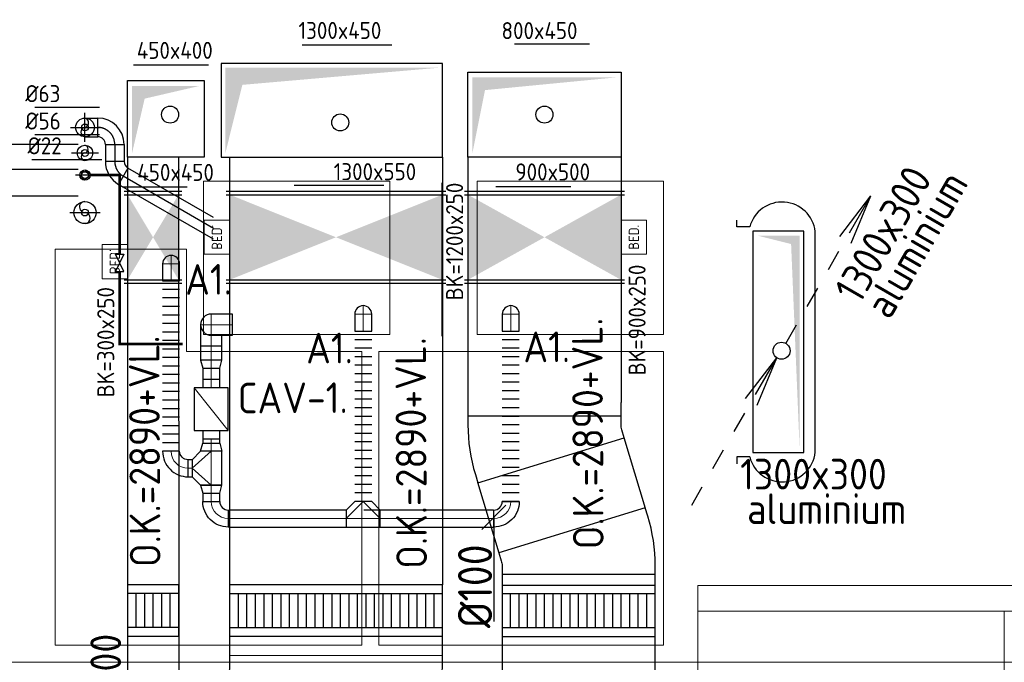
# Model space of a CAD drawing. Header units: millimetres. Extents: x -72412 to 16313, y -1015 to 52998.
# Tile 16 of 64: x -56107 to -50322, y 20229 to 24003. Entities that reach past the tile are written whole.
import ezdxf
from ezdxf.enums import TextEntityAlignment as Align

# ---------------------------------------------------------------- set-up
doc = ezdxf.new("R2010")
doc.units = ezdxf.units.MM
doc.header["$LTSCALE"] = 50
doc.linetypes.add('CENTER', pattern=[50.8, 31.75, -6.35, 6.35, -6.35])
doc.linetypes.add('DASHDOT', pattern=[25.4, 12.7, -6.35, 0, -6.35])
for name, color, linetype in [('4plfd', 254, 'Continuous'), ('910-1E$0$ARC', 10, 'Continuous'), ('AFWBIN', 1, 'Continuous'), ('SCHACHT-SPARING', 7, 'Continuous'), ('WL$2----_STRAMIEN', 1, 'CENTER'), ('WL522---_HARTLIJN', 1, 'DASHDOT'), ('WL522---_VWA', 2, 'Continuous'), ('WL523---_HWA', 2, 'Continuous'), ('WL532---_GRIJS_WATER', 30, 'Continuous'), ('WL570---_RETOUR', 100, 'Continuous'), ('WL570---_TOEVOER', 200, 'Continuous'), ('WM570---_TOEVOER', 2, 'Continuous')]:
    doc.layers.add(name, color=color, linetype=linetype)
for name, color, linetype, lineweight in [('WL570---_BESTAAND-ALGMEEN', 161, 'Continuous', 0), ('WL570---_BESTAAND-HARTLIJN', 161, 'Continuous', 0), ('WL570---_BESTAAND-RETOUR', 140, 'Continuous', 0), ('WL570---_BESTAAND-TOEVOER', 180, 'Continuous', 0)]:
    doc.layers.add(name, color=color, linetype=linetype, lineweight=lineweight)
doc.styles.add('ISO', font='ISO', dxfattribs={"height": 162})
doc.styles.add('MAATVOERING', font='ISO')

# ---------------------------------------------------------------- blocks, each defined once
blk = doc.blocks.new('Groep-43')
at = {"color": 8, "linetype": 'Continuous', "lineweight": 13}
blk.add_line((-73154.912, 18699.14), (-22154.912, 18699.14), dxfattribs=at)
blk = doc.blocks.new('Groep-50')
at = {"color": 8, "linetype": 'Continuous', "lineweight": 13}
for p, q in [((-54854.9, 19149.1), (-54854.9, 7003.9)), ((-22004.9, 19149), (-54854.9, 19149.1)), ((-36854.9, 18999.1), (-54854.9, 18999.1)), ((-22154.9, 18999.1), (-54854.9, 18999.1)), ((-53054.9, 18999.1), (-53054.9, 6825.7))]:
    blk.add_line(p, q, dxfattribs=at)
at = {"color": 8}
blk.add_blockref('Groep-43', (0, 0), dxfattribs=at)
blk = doc.blocks.new('Block plafond 5e verd')
at = {"layer": '4plfd', "linetype": 'Continuous', "lineweight": 13, "flags": 128}
for points in [[(15546.2, 2375), (15546.2, 1475), (16642.1, 1475), (16642.1, 2375)], [(17154.3, 2375), (18250.2, 2375), (18250.2, 1475), (17154.3, 1475)], [(14675.2, 1975), (15446.2, 1975), (15446.2, 1375), (16476.2, 1375), (16476.2, -350), (14675.2, -350)], [(16576.2, 1375), (16576.2, -350), (18250.2, -350), (18250.2, 1375)]]:
    blk.add_lwpolyline(points, close=True, dxfattribs=at)
at = {"layer": '4plfd'}
blk.add_blockref('Groep-50', (73304.9, -19149.1), dxfattribs=at)
blk = doc.blocks.new('010')
at = {"layer": 'WL570---_RETOUR'}
for p, q in [((3.417, 6.704), (5.25, 9.093)), ((4, 6.928), (5.25, 9.093)), ((4.098, 6.311), (5.25, 9.093)), ((2.75, 4.763), (3.375, 5.846)), ((1.5, 2.598), (2.125, 3.681)), ((0.25, 0.433), (0.875, 1.516))]:
    blk.add_line(p, q, dxfattribs=at)
blk.add_circle((0, 0), 0.5, dxfattribs=at)
blk = doc.blocks.new('$RPIJL')
for points in [[(10, 17.3, 0, 16.7, 0), (35, 60.6, 0, 0, 0), (94.3, 163.4, 0, 0, 0)], [(-94.3, -163.4, 0, 16.7, 0), (-69.3, -120.1, 0, 0, 0), (-10, -17.3, 0, 0, 0)]]:
    blk.add_lwpolyline(points, format="xyseb")
blk.add_circle((0, 0), 20)
blk = doc.blocks.new('*X184')
at = {"color": 0}
for p, q in [((21299.6, 13005), (21270.6, 13034)), ((21270.8, 13031.4), (21274.4, 13035)), ((21274.4, 13035), (21282.1, 13042.8)), ((21282.8, 13044.2), (21275.5, 13051.5)), ((21277.6, 13015.7), (21284.7, 13022.8)), ((21295.2, 13054.3), (21287.5, 13062)), ((21292.8, 13053.4), (21300.6, 13061.2)), ((21300.6, 13061.2), (21304.2, 13064.8)), ((21329.7, 13042.3), (21307.8, 13064.1)), ((21312.7, 13050.9), (21319.8, 13058)), ((21316, 13009.2), (21326.3, 13019.6)), ((21327.6, 13021.9), (21319.8, 13029.6)), ((21320.5, 13036.2), (21329, 13044.7)), ((21290.9, 13006.6), (21299.3, 13015)), ((21317.1, 13009.9), (21309.8, 13017.2))]:
    blk.add_line(p, q, dxfattribs=at)
blk = doc.blocks.new('BEDIENING')
blk.add_lwpolyline([(0, -100), (0, 100), (150, 100), (150, -100)], close=True)
at = {"layer": 'WL570---_BESTAAND-RETOUR', "style": 'ISO'}
blk.add_text('BED.', height=60, rotation=90, dxfattribs=at).set_placement((75, 0), align=Align.MIDDLE_CENTER)
blk = doc.blocks.new('KARO')
for p, q in [((1, 0.5), (0, 0.5)), ((0, -0.5), (1, -0.5))]:
    blk.add_line(p, q)
at = {"invisible_edges": 15}
blk.add_3dface([(0, 0.5), (0, -0.5), (1, -0.5), (1, 0.5)], dxfattribs=at)
at = {"layer": 'WL570---_BESTAAND-HARTLIJN'}
blk.add_line((0, 0), (1, 0), dxfattribs=at)
blk = doc.blocks.new('KARH')
for p, q in [((1, 0.5), (0, 0.5)), ((0, -0.5), (1, -0.5))]:
    blk.add_line(p, q)
at = {"invisible_edges": 15}
blk.add_3dface([(0, 0.5), (0, -0.5), (1, -0.5), (1, 0.5)], dxfattribs=at)
blk = doc.blocks.new('VBO90015000050171-100')
blk.add_lwpolyline([(-450, -131), (450, -131), (450, -81, 0.074313), (406.3, 211.3), (391.7, 259.1), (-469, -4), (-454.4, -51.8, -0.074313), (-450, -81)], format="xyb", close=True)
blk = doc.blocks.new('VBO12502000005041-100')
blk.add_lwpolyline([(-625, -75.1), (625, -75.1), (625, -25.1, 0.017455), (621.7, 69.1), (618.2, 119), (-628.7, 31.8), (-625.2, -18.1, -0.017455), (-625, -25.1)], format="xyb", close=True)
blk = doc.blocks.new('MVLINE')
blk.add_line((35.4, -35.4), (-35.4, 35.4))
blk = doc.blocks.new('OBO10000090ZH')
blk.add_lwpolyline([(-50, -100), (50, -100), (50, 0, 1), (-50, 0)], format="xyb", close=True)
at = {"layer": 'WL570---_BESTAAND-HARTLIJN'}
for points in [[(-50, 0), (50, 0)], [(0, -100), (0, 50)]]:
    blk.add_lwpolyline(points, dxfattribs=at)
blk = doc.blocks.new('OBO12500090ZE_0')
blk.add_lwpolyline([(-62.5, 0), (-62.5, -125), (62.5, -125), (62.5, -62.5)])
at = {"layer": 'WL570---_BESTAAND-HARTLIJN'}
blk.add_line((0, 0), (0, -125), dxfattribs=at)
blk = doc.blocks.new('OBO12500090ZE')
blk.add_lwpolyline([(-62.5, 0), (62.5, 0), (62.5, 125, 1), (-62.5, 125)], format="xyb", close=True)
at = {"layer": 'WL570---_BESTAAND-HARTLIJN'}
for points in [[(0, 0), (0, 187.5)], [(-62.5, 125), (62.5, 125)]]:
    blk.add_lwpolyline(points, dxfattribs=at)
blk = doc.blocks.new('FLLINE100')
blk.add_line((0, -50), (0, 50))
blk = doc.blocks.new('OEX10000100000')
at = {"rotation": 90}
for p in [(0, -50), (0, -100), (0, -150), (0, -200), (0, -250), (0, -300), (0, -350), (0, -400), (0, -450), (0, -500), (0, -550), (0, -600), (0, -650), (0, -700), (0, -750), (0, -800), (0, -850), (0, -900), (0, -950), (0, -1000)]:
    blk.add_blockref('FLLINE100', p, dxfattribs=at)
blk = doc.blocks.new('OSV1251000460K')
blk.add_lwpolyline([(-46.7, -62.5), (0, -50), (0, 50), (-46.7, 62.5)], close=True)
at = {"layer": 'WL570---_BESTAAND-HARTLIJN'}
blk.add_line((-46.7, 0), (0, 0), dxfattribs=at)
blk = doc.blocks.new('OBO10000090H')
blk.add_lwpolyline([(50, -100, 0.414214), (-100, 50), (-100, -50, -0.414214), (-50, -100)], format="xyb", close=True)
at = {"invisible_edges": 15}
for points in [[(-91.3, -50.8), (-74, 47.7), (-100, 50), (-100, -50)], [(-82.9, -53), (-48.7, 41), (-74, 47.7), (-91.3, -50.8)], [(-75, -56.7), (-25, 29.9), (-48.7, 41), (-82.9, -53)], [(-67.9, -61.7), (-3.6, 14.9), (-25, 29.9), (-75, -56.7)], [(-61.7, -67.9), (14.9, -3.6), (-3.6, 14.9), (-67.9, -61.7)], [(-56.7, -75), (29.9, -25), (14.9, -3.6), (-61.7, -67.9)], [(-53, -82.9), (41, -48.7), (29.9, -25), (-56.7, -75)], [(-50.8, -91.3), (47.7, -74), (41, -48.7), (-53, -82.9)], [(-50, -100), (50, -100), (47.7, -74), (-50.8, -91.3)]]:
    blk.add_3dface(points, dxfattribs=at)
at = {"layer": 'WL570---_BESTAAND-HARTLIJN'}
blk.add_arc((-100, -100), 100, 0, 90, dxfattribs=at)
blk = doc.blocks.new('OSV1251000460G')
blk.add_lwpolyline([(0, -62.5), (46.7, -50), (46.7, 50), (0, 62.5)], close=True)
at = {"layer": 'WL570---_BESTAAND-HARTLIJN'}
blk.add_line((0, 0), (46.7, 0), dxfattribs=at)
blk = doc.blocks.new('OTS12512510000H')
blk.add_lwpolyline([(-100, -62.5), (100, -62.5), (100, 62.5), (50, 112.5), (-50, 112.5), (-100, 62.5)], close=True)
at = {"layer": 'WL570---_BESTAAND-HARTLIJN'}
blk.add_line((-100, 0), (100, 0), dxfattribs=at)
at = {"layer": 'WL570---_BESTAAND-RETOUR'}
blk.add_lwpolyline([(-100, 0), (0, 112.5), (100, 0)], dxfattribs=at)
blk = doc.blocks.new('OBO10000090L')
blk.add_lwpolyline([(50, 0, 0.414214), (-100, 150), (-100, 50, -0.414214), (-50, 0)], format="xyb", close=True)
at = {"invisible_edges": 15}
for points in [[(-91.3, 49.2), (-74, 147.7), (-100, 150), (-100, 50)], [(-82.9, 47), (-48.7, 141), (-74, 147.7), (-91.3, 49.2)], [(-75, 43.3), (-25, 129.9), (-48.7, 141), (-82.9, 47)], [(-67.9, 38.3), (-3.6, 114.9), (-25, 129.9), (-75, 43.3)], [(-61.7, 32.1), (14.9, 96.4), (-3.6, 114.9), (-67.9, 38.3)], [(-56.7, 25), (29.9, 75), (14.9, 96.4), (-61.7, 32.1)], [(-53, 17.1), (41, 51.3), (29.9, 75), (-56.7, 25)], [(-50.8, 8.7), (47.7, 26), (41, 51.3), (-53, 17.1)], [(-50, 0), (50, 0), (47.7, 26), (-50.8, 8.7)]]:
    blk.add_3dface(points, dxfattribs=at)
at = {"layer": 'WL570---_BESTAAND-HARTLIJN'}
blk.add_arc((-100, 0), 100, 0, 90, dxfattribs=at)
blk = doc.blocks.new('VSP30020030020020-0')
at = {"layer": 'WL570---_TOEVOER'}
for p, q in [((50, -150), (50, 150)), ((250, -150), (250, 150)), ((50, 100), (250, 100)), ((50, 50), (250, 50)), ((50, 0), (250, 0)), ((50, -50), (250, -50)), ((50, -100), (250, -100))]:
    blk.add_line(p, q, dxfattribs=at)
blk.add_lwpolyline([(0, -150), (300, -150), (300, 150), (0, 150)], close=True, dxfattribs=at)
blk = doc.blocks.new('VBX1001000010025000')
blk.add_lwpolyline([(50, -100), (300, -100), (300, 100), (50, 100)], close=True)
for points in [[(50, 50), (0, 50), (0, -50), (50, -50)], [(300, -50), (350, -50), (350, 50), (300, 50)]]:
    blk.add_lwpolyline(points)
at = {"layer": 'WL570---_BESTAAND-HARTLIJN'}
blk.add_line((300, 0), (350, 0), dxfattribs=at)
at = {"layer": 'WL570---_BESTAAND-TOEVOER'}
blk.add_line((50, -100), (300, 100), dxfattribs=at)
blk = doc.blocks.new('OTS10010010000H')
blk.add_lwpolyline([(-100, -50), (100, -50), (100, 50), (50, 100), (-50, 100), (-100, 50)], close=True)
at = {"layer": 'WL570---_BESTAAND-HARTLIJN'}
blk.add_line((-100, 0), (100, 0), dxfattribs=at)
at = {"layer": 'WL570---_BESTAAND-RETOUR'}
blk.add_lwpolyline([(-100, 0), (0, 100), (100, 0)], dxfattribs=at)
blk = doc.blocks.new('VSP12502001250200-0')
at = {"layer": 'WL570---_RETOUR'}
for p, q in [((50, -625), (50, 625)), ((250, -625), (250, 625)), ((50, 575), (250, 575)), ((50, 525), (250, 525)), ((50, 475), (250, 475)), ((50, 425), (250, 425)), ((50, 375), (250, 375)), ((50, 325), (250, 325)), ((50, 275), (250, 275)), ((50, 225), (250, 225)), ((50, 175), (250, 175)), ((50, 125), (250, 125)), ((50, 75), (250, 75)), ((50, 25), (250, 25)), ((50, -25), (250, -25)), ((50, -75), (250, -75)), ((50, -125), (250, -125)), ((50, -175), (250, -175)), ((50, -225), (250, -225)), ((50, -275), (250, -275)), ((50, -325), (250, -325)), ((50, -375), (250, -375)), ((50, -425), (250, -425)), ((50, -475), (250, -475)), ((50, -525), (250, -525)), ((50, -575), (250, -575))]:
    blk.add_line(p, q, dxfattribs=at)
blk.add_lwpolyline([(0, -625), (300, -625), (300, 625), (0, 625)], close=True, dxfattribs=at)
blk = doc.blocks.new('VSP90015090015020-0')
at = {"layer": 'WL570---_TOEVOER'}
for p, q in [((50, -450), (50, 450)), ((250, -450), (250, 450)), ((50, 400), (250, 400)), ((50, 350), (250, 350)), ((50, 300), (250, 300)), ((50, 250), (250, 250)), ((50, 200), (250, 200)), ((50, 150), (250, 150)), ((50, 100), (250, 100)), ((50, 50), (250, 50)), ((50, 0), (250, 0)), ((50, -50), (250, -50)), ((50, -100), (250, -100)), ((50, -150), (250, -150)), ((50, -200), (250, -200)), ((50, -250), (250, -250)), ((50, -300), (250, -300)), ((50, -350), (250, -350)), ((50, -400), (250, -400))]:
    blk.add_line(p, q, dxfattribs=at)
blk.add_lwpolyline([(0, -450), (300, -450), (300, 450), (0, 450)], close=True, dxfattribs=at)

msp = doc.modelspace()

# ---------------------------------------------------------------- linework, layer by layer
at = {"layer": '910-1E$0$ARC', "color": 10}
msp.add_line((-53625.7, 22145), (-53625.7, 23045), dxfattribs=at)
at = {"layer": 'AFWBIN'}
msp.add_line((-51779.5, 22760.3), (-51782.5, 22760.3), dxfattribs=at)
at = {"layer": 'SCHACHT-SPARING'}
for p, q in [((-56018.8, 23488.3), (-55638.2, 23488.3)), ((-56018.8, 23327.6), (-55638.2, 23327.6)), ((-56569.4, 23270.7), (-55764.7, 23270.7)), ((-56036.2, 23182.1), (-55624.8, 23182.1)), ((-56569.4, 23124.8), (-55764.7, 23124.8)), ((-56569.4, 22967.9), (-55764.7, 22967.9))]:
    msp.add_line(p, q, dxfattribs=at)
at = {"layer": 'WL$2----_STRAMIEN'}
msp.add_line((-55723.7, 23285), (-55723.7, 23455), dxfattribs=at)
at = {"layer": 'WL522---_HARTLIJN'}
for p, q in [((-55808.7, 23370), (-55638.7, 23370)), ((-55548.7, 23270), (-55548.7, 23170)), ((-54968.8, 22777.4), (-55498.7, 23083.4))]:
    msp.add_line(p, q, dxfattribs=at)
for centre, start, end in [((-55648.7, 23270), 0, 90), ((-55448.7, 23170), 180.00004, 240.00004)]:
    msp.add_arc(centre, 100, start, end, dxfattribs=at)
at = {"layer": 'WL522---_VWA'}
for p, q in [((-55723.7, 23425), (-55648.7, 23425)), ((-55648.7, 23315), (-55648.7, 23425)), ((-55723.7, 23315), (-55648.7, 23315)), ((-55603.7, 23270), (-55493.7, 23270)), ((-55603.7, 23270), (-55603.7, 23170)), ((-55493.7, 23270), (-55493.7, 23170)), ((-55493.7, 23170), (-55603.7, 23170)), ((-55471.2, 23131), (-55526.2, 23035.7)), ((-54968.8, 22840.9), (-55471.2, 23131)), ((-54968.8, 22713.9), (-55526.2, 23035.7))]:
    msp.add_line(p, q, dxfattribs=at)
at = {"layer": 'WL522---_VWA', "color": 1, "linetype": 'DASHDOT'}
msp.add_line((-55813.7, 22870), (-55633.7, 22870), dxfattribs=at)
at = {"layer": 'WL522---_VWA'}
for centre, radius in [((-55723.7, 23370), 55), ((-55723.7, 22870), 65)]:
    msp.add_circle(centre, radius, dxfattribs=at)
for centre, radius, start, end in [((-55730.7, 23397.5), 28.4, 284.28371, 75.71629), ((-55648.7, 23270), 155, 0, 90), ((-55720.4, 23342.5), 27.7, 96.83088, 263.16912), ((-55727.8, 23242.5), 22.9, 280.36947, 79.63053), ((-55648.7, 23270), 45, 0, 90), ((-55723.1, 23197.5), 22.5, 91.42249, 268.57751), ((-55448.7, 23170), 155, 180.00004, 240.00004), ((-55448.7, 23170), 45, 180.00004, 240.00004), ((-55723.6, 22902.5), 32.4, 90.05238, 270.47782), ((-55725.2, 22837.5), 32.6, 273.50161, 86.77102)]:
    msp.add_arc(centre, radius, start, end, dxfattribs=at)
at = {"layer": 'WL523---_HWA', "color": 1, "linetype": 'DASHDOT'}
msp.add_line((-55803.7, 23220), (-55643.7, 23220), dxfattribs=at)
at = {"layer": 'WL523---_HWA'}
msp.add_circle((-55723.7, 23220), 45, dxfattribs=at)
at = {"layer": 'WL532---_GRIJS_WATER', "color": 1, "linetype": 'DASHDOT'}
msp.add_line((-55668.7, 23090), (-55778.7, 23090), dxfattribs=at)
at = {"layer": 'WL532---_GRIJS_WATER', "const_width": 16}
for points in [[(-55693.7, 23090), (-55519.7, 23090), (-55519.7, 22624.9)], [(-55519.7, 22524.9), (-55519.7, 22098.6), (-55149.9, 22098.6)]]:
    msp.add_lwpolyline(points, dxfattribs=at)
at = {"layer": 'WL532---_GRIJS_WATER'}
msp.add_lwpolyline([(-55544.7, 22624.9), (-55494.7, 22624.9), (-55544.7, 22524.9), (-55494.7, 22524.9)], close=True, dxfattribs=at)
for radius in [30, 20]:
    msp.add_circle((-55723.7, 23090), radius, dxfattribs=at)
at = {"layer": 'WL570---_RETOUR'}
for p, q in [((-54446.6, 23855.5), (-53920.5, 23855.5)), ((-54873.7, 23195), (-54873.7, 20683.1)), ((-53623.7, 23195), (-53623.7, 20683.1)), ((-54494.6, 23030.1), (-53968.5, 23030.1)), ((-54893.7, 22995), (-53603.7, 22995)), ((-54893.7, 22975), (-53603.7, 22975)), ((-51892.8, 22785.3), (-51892.8, 22825.3)), ((-51817.7, 22785.3), (-51892.8, 22785.3)), ((-51799.6, 22760.3), (-51799.6, 21460.3)), ((-51499.6, 22760.3), (-51799.6, 22760.3)), ((-51499.6, 21460.3), (-51499.6, 22760.3)), ((-51432.8, 21460.3), (-51432.8, 22760.3)), ((-54893.7, 22475), (-53603.7, 22475)), ((-54893.7, 22455), (-53603.7, 22455)), ((-51842.1, 21778.4), (-51658.8, 22017.3)), ((-51783.8, 21800.8), (-51658.8, 22017.3)), ((-51774, 21739.1), (-51658.8, 22017.3)), ((-51908.8, 21584.3), (-51846.3, 21692.6)), ((-52033.8, 21367.8), (-51971.3, 21476.1)), ((-51892.8, 21435.3), (-51892.8, 21395.3)), ((-51817.7, 21435.3), (-51892.8, 21435.3)), ((-51799.6, 21460.3), (-51499.6, 21460.3)), ((-52158.8, 21151.3), (-52096.3, 21259.6))]:
    msp.add_line(p, q, dxfattribs=at)
for points in [[(-54198.7, 23442.6, 0, 33.3, 0), (-54148.7, 23529.2, 0, 0, 0), (-53911.4, 23940.2, 0, 0, 0)], [(-54535.9, 22858.5, 0, 33.3, 0), (-54485.9, 22945.1, 0, 0, 0), (-54248.7, 23356, 0, 0, 0)]]:
    msp.add_lwpolyline(points, format="xyseb", dxfattribs=at)
msp.add_lwpolyline([(-54923.7, 23745), (-54923.7, 23195), (-53623.7, 23195), (-53623.7, 23745)], close=True, dxfattribs=at)
msp.add_circle((-54223.7, 23399.3), 50, dxfattribs=at)
for centre, start, end in [((-51627.8, 22735.5), 6.67404, 165.31406), ((-51627.8, 21485), 194.68594, 353.32596)]:
    msp.add_arc(centre, 196.4, start, end, dxfattribs=at)
for points in [[(-54898.7, 23220), (-54798.7, 23620), (-54898.7, 23720)], [(-54798.7, 23620), (-53648.7, 23720), (-54898.7, 23720)], [(-54873.7, 22475), (-54873.7, 22975), (-53623.7, 22975), (-53623.7, 22475)], [(-51774.6, 22735.3), (-51574.6, 22685.3), (-51524.6, 22735.3)], [(-51574.6, 22685.3), (-51524.6, 21485.3), (-51524.6, 22735.3)]]:
    msp.add_solid(points, dxfattribs=at)
at = {"layer": 'WL570---_TOEVOER'}
for p, q in [((-53199.8, 23860.5), (-52758.8, 23860.5)), ((-55438.5, 23736.8), (-54997.5, 23736.8)), ((-55023.7, 23195), (-55473.7, 23195)), ((-55473.7, 23195), (-55473, 19640.1)), ((-55173.7, 23195), (-55173, 19640.1)), ((-52573.7, 23195), (-53473.7, 23195)), ((-53473.7, 23195), (-53473.7, 21754.9)), ((-52573.7, 23195), (-52573.7, 21754.9)), ((-55503.6, 23020.3), (-55123.5, 23020.3)), ((-55493.7, 22995), (-55153.7, 22995)), ((-55493.7, 22975), (-55153.7, 22975)), ((-53493.7, 22995), (-52553.7, 22995)), ((-53493.7, 22975), (-52553.7, 22975)), ((-53309, 23023), (-52868, 23023)), ((-55493.7, 22475), (-55153.7, 22475)), ((-55493.7, 22455), (-55153.7, 22455)), ((-53493.7, 22475), (-52553.7, 22475)), ((-53493.7, 22455), (-52553.7, 22455))]:
    msp.add_line(p, q, dxfattribs=at)
for points in [[(-54911.4, 23985.8, 0, 33.3, 0), (-54961.4, 23899.2, 0, 0, 0), (-55198.7, 23488.3, 0, 0, 0)], [(-52711.4, 23985.8, 0, 33.3, 0), (-52761.4, 23899.2, 0, 0, 0), (-52998.7, 23488.3, 0, 0, 0)], [(-55248.7, 23401.7, 0, 33.3, 0), (-55298.7, 23315.1, 0, 0, 0), (-55535.9, 22904.1, 0, 0, 0)], [(-53048.7, 23401.7, 0, 33.3, 0), (-53098.7, 23315.1, 0, 0, 0), (-53335.9, 22904.1, 0, 0, 0)]]:
    msp.add_lwpolyline(points, format="xyseb", dxfattribs=at)
for points in [[(-53473.7, 23195), (-53473.7, 23695), (-52573.7, 23695), (-52573.7, 23195)], [(-55473.7, 23195), (-55473.7, 23645), (-55023.7, 23645), (-55023.7, 23195)]]:
    msp.add_lwpolyline(points, dxfattribs=at)
for centre in [(-55223.7, 23445), (-53023.7, 23445)]:
    msp.add_circle(centre, 50, dxfattribs=at)
for points in [[(-53373.1, 23589.1), (-52598.1, 23664.1), (-53448.1, 23664.1)], [(-53448.1, 23214.1), (-53373.1, 23589.1), (-53448.1, 23664.1)], [(-55448.1, 23214.1), (-55373.1, 23539.1), (-55448.1, 23614.1)], [(-55373.1, 23539.1), (-55048.1, 23614.1), (-55448.1, 23614.1)], [(-55473.7, 22475), (-55473.7, 22975), (-55173.7, 22975), (-55173.7, 22475)], [(-53473.7, 22475), (-53473.7, 22975), (-52573.7, 22975), (-52573.7, 22475)]]:
    msp.add_solid(points, dxfattribs=at)
at = {"layer": 'WM570---_TOEVOER'}
msp.add_lwpolyline([(-53321.5, 21080.1), (-53321.5, 21080.1), (-53321.5, 20468.2)], dxfattribs=at)

# ---------------------------------------------------------------- block references
at = {"layer": 'SCHACHT-SPARING'}
for p in [(-55723.7, 23370), (-55723.7, 23220)]:
    msp.add_blockref('$RPIJL', p, dxfattribs=at)
at = {"layer": 'SCHACHT-SPARING', "rotation": 179.9999999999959}
for p in [(-55723.7, 23090), (-55723.7, 22870)]:
    msp.add_blockref('$RPIJL', p, dxfattribs=at)
at = {"layer": 'WL532---_GRIJS_WATER', "color": 1, "xscale": -1, "rotation": 269.999999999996}
msp.add_blockref('*X184', (-68758.6, 1789.5), dxfattribs=at)
at = {"layer": 'WL570---_BESTAAND-ALGMEEN', "xscale": -1, "rotation": 359.9999999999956}
for p in [(-54873.7, 22725), (-55473.7, 22581.7)]:
    msp.add_blockref('BEDIENING', p, dxfattribs=at)
at = {"layer": 'WL570---_BESTAAND-ALGMEEN'}
msp.add_blockref('BEDIENING', (-52573.7, 22725), dxfattribs=at)
at = {"layer": 'WL570---_BESTAAND-RETOUR', "yscale": 100, "zscale": 100}
for p, xscale in [((-54881.7, 21073.3), 9.192489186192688), ((-54770.1, 21073.3), 10.46456697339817), ((-53988.6, 21073.3), 3.117930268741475)]:
    msp.add_blockref('KARO', p, dxfattribs=dict(at, xscale=xscale))
at = {"layer": 'WL570---_BESTAAND-RETOUR', "yscale": 100, "zscale": 100, "rotation": 180}
for p, xscale in [((-54188.6, 21073.3), 2.695763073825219), ((-53321.5, 21073.3), 1.194831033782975)]:
    msp.add_blockref('KARO', p, dxfattribs=dict(at, xscale=xscale))
at = {"layer": 'WL570---_RETOUR', "yscale": 100, "zscale": 100}
for name, p, xscale in [('010', (-51630.7, 22058.7), 100), ('KARO', (-55117.8, 21368.4), 23.57832158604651), ('KARO', (-54770.1, 21073.3), 578.8505072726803), ('KARO', (-53623.7, 21073.3), 151.93361086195)]:
    msp.add_blockref(name, p, dxfattribs=dict(at, xscale=xscale))
at = {"layer": 'WL570---_RETOUR'}
for name, p in [('OBO10000090ZH', (-55217.8, 22568.4)), ('OEX10000100000', (-55217.8, 22468.4)), ('OBO10000090ZH', (-54088.6, 22273.3)), ('OBO10000090ZH', (-53221.5, 22273.3)), ('OBO12500090ZE_0', (-54981.7, 22211.6)), ('OEX10000100000', (-54088.6, 22173.3)), ('OEX10000100000', (-53221.5, 22173.3)), ('OTS10010010000H', (-54088.6, 21073.3))]:
    msp.add_blockref(name, p, dxfattribs=at)
for name, p, rotation in [('OBO12500090ZE', (-54856.7, 22211.6), 90), ('OSV1251000460K', (-54981.7, 21957.1), 270), ('VBX1001000010025000', (-54981.7, 21540.7), 89.99999999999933), ('OBO10000090L', (-55217.8, 21468.4), 180), ('OTS12512510000H', (-54981.7, 21368.4), 90), ('OSV1251000460G', (-54981.7, 21268.4), 270), ('VSP12502001250200-0', (-54248.7, 20683.1), 270.0000000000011), ('VBO12502000005041-100', (-54248.7, 20192.6), 356.0348390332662)]:
    msp.add_blockref(name, p, dxfattribs=dict(at, rotation=rotation))
for name, p, xscale, yscale, zscale, rotation in [('KARO', (-54981.7, 22003.7), 82.88108309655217, 125, 125, 90), ('KARO', (-54981.7, 21890.7), 66.41642936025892, 100, 100, 90), ('KARO', (-54981.7, 21540.7), 25.58951426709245, 100, 100, 270), ('KARO', (-54981.7, 21173.3), 48.51784666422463, 100, 100, 90.00000000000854), ('KARO', (-54759.7, 21073.3), 112.8706284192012, 100, 100, 180), ('KARO', (-53622.9, 21073.3), 463.0805854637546, 100, 100, 180), ('KARO', (-53322.7, 21073.3), 149.0357875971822, 100, 100, 180), ('KARH', (-54248.7, 20383.1), 115.3872207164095, 1250, 200, 270.0000000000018)]:
    msp.add_blockref(name, p, dxfattribs=dict(at, xscale=xscale, yscale=yscale, zscale=zscale, rotation=rotation))
at = {"layer": 'WL570---_RETOUR', "xscale": -1}
for name, p, rotation in [('OSV1251000460G', (-54981.7, 21468.4), 270), ('OBO10000090H', (-54981.7, 21073.3), 90), ('OBO10000090H', (-53221.5, 21073.3), 180)]:
    msp.add_blockref(name, p, dxfattribs=dict(at, rotation=rotation))
at = {"layer": 'WL570---_TOEVOER'}
for name, p in [('Block plafond 5e verd', (-70573.6, 20679.1)), ('VBO90015000050171-100', (-52823, 20876.8))]:
    msp.add_blockref(name, p, dxfattribs=at)
at = {"layer": 'WL570---_TOEVOER', "yscale": 900, "zscale": 150}
for p, xscale, rotation in [((-53023.7, 21754.9), 80.9087544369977, 270), ((-52985.9, 21417.5), 433.6387180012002, 286.7650800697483), ((-52823, 20745.7), 6876.846434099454, 270.0000000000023)]:
    msp.add_blockref('KARH', p, dxfattribs=dict(at, xscale=xscale, rotation=rotation))
at = {"layer": 'WL570---_TOEVOER'}
for name, p, rotation in [('VBO90015000050171-100', (-53023.7, 21543), 180), ('VSP30020030020020-0', (-55323, 20383.1), 90), ('VSP90015090015020-0', (-52823, 20381), 90)]:
    msp.add_blockref(name, p, dxfattribs=dict(at, rotation=rotation))
at = {"layer": 'WM570---_TOEVOER', "xscale": 2, "yscale": 2, "zscale": 2, "rotation": 270}
msp.add_blockref('MVLINE', (-53321.5, 21080.1), dxfattribs=at)

# ---------------------------------------------------------------- texts
at = {"layer": 'WM570---_TOEVOER', "style": 'ISO'}
for s, p in [('1300x450', (-54469.2, 23859.5)), ('%%c63', (-56074.5, 23488.3)), ('%%c56', (-56074.5, 23327.6)), ('%%c22', (-56061.1, 23182.1)), ('1300x550', (-54262.3, 23030.1))]:
    msp.add_text(s, height=100, dxfattribs=at).set_placement(p, align=Align.BOTTOM_LEFT)
for s, p in [('800x450', (-53276.2, 23858.3)), ('450x400', (-55419.1, 23742.5)), ('450x450', (-55416.2, 23026)), ('900x500', (-53194.6, 23028.7))]:
    msp.add_text(s, height=100, rotation=360, dxfattribs=at).set_placement(p, align=Align.BOTTOM_LEFT)
at = {"layer": 'WM570---_TOEVOER'}
for s, height, rotation, style, p in [('1300x300', 180, 60, 'ISO', (-51171.8, 22325.3)), ('aluminium', 180, 60, 'ISO', (-50995.7, 22233.3)), ('A1.', 180, 0.24636, 'MAATVOERING', (-55134.9, 22387.1)), ('O.K.=2890+VL.', 180, 90.31481, 'ISO', (-52675.7, 20893.4)), ('O.K.=2890+VL.', 180, 90.31481, 'ISO', (-55279.5, 20788.9)), ('O.K.=2890+VL.', 180, 90.31481, 'ISO', (-53713.6, 20778.8)), ('A1.', 180, 0.24636, 'MAATVOERING', (-54423.9, 21983.7)), ('A1.', 180, 0.24636, 'MAATVOERING', (-53147.5, 21990.8)), ('CAV-1.', 180, 0.24636, 'MAATVOERING', (-54825.9, 21690.6)), ('%%c100', 200, 90, 'MAATVOERING', (-53331.7, 20430)), ('300x200', 180, 90, 'MAATVOERING', (-55511.9, 19619.3))]:
    msp.add_text(s, height=height, rotation=rotation, dxfattribs=dict(at, style=style)).set_placement(p)
at = {"layer": 'WM570---_TOEVOER', "style": 'ISO'}
for s, p in [('BK=1200x250', (-53552, 22700.3)), ('BK=900x250', (-52479.7, 22239.2)), ('BK=300x250', (-55602, 22109))]:
    msp.add_text(s, height=100, rotation=90, dxfattribs=at).set_placement(p, align=Align.MIDDLE)
for s, p in [('1300x300', (-51873.8, 21244)), ('aluminium', (-51833.2, 21041))]:
    msp.add_text(s, height=180, dxfattribs=at).set_placement(p)

doc.saveas('drawing.dxf')
